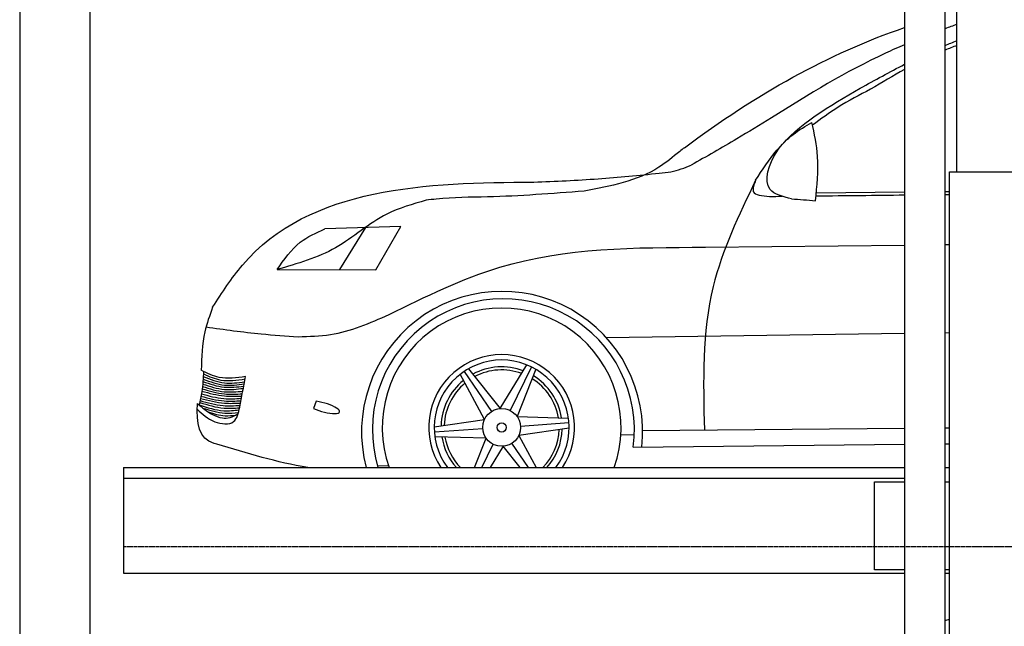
# Model space of a CAD drawing. Header units: millimetres. Extents: x -328 to 6332, y -257 to 9348.
# Tile 3 of 5: x 0 to 2797, y 5239 to 6962. Entities that reach past the tile are written whole.
import ezdxf

# ---------------------------------------------------------------- set-up
doc = ezdxf.new("R2010")
doc.units = ezdxf.units.MM
doc.linetypes.add('GEN3', pattern=[6.25, 5, -1.25])
doc.layers.add('3', color=6, linetype='GEN3')
doc.layers.add('car', color=10, linetype='Continuous')

msp = doc.modelspace()

# ---------------------------------------------------------------- linework, layer by layer
for p, q in [((2513.5, 7350), (2513.5, 3790)), ((2628.5, 3790), (2628.5, 7350)), ((2641, 265), (2641, 6530)), ((2641, 6530), (3003.019, 6530)), ((295, 5690), (2513.5, 5690)), ((295, 5690), (295, 5390)), ((2628.5, 5690), (2641, 5690)), ((295, 5390), (2513.5, 5390)), ((2628.5, 5390), (2641, 5390))]:
    msp.add_line(p, q)
for points in [[(5600, 3750), (5600, 5850), (5600, 9050), (0, 9050), (0, 0), (5600, 0), (5600, 3550), (5698.53, 3550), (5718.661, 3597.939), (5691.114, 3665.733), (5726.078, 3699.63), (5711.245, 3750), (5400, 3750), (5400, 200), (4950, 192.931), (4950, 91.608), (4850, 91.608), (4850, 176.952), (200, 250), (200, 8850), (5400, 8850), (5400, 3750)], [(2662, 6530), (2662, 7770)], [(295, 5660), (2136, 5660), (2513.5, 5660)], [(2513.5, 5400), (2427.5, 5400), (2427.5, 5650), (2513.5, 5650)], [(2628.5, 5650), (2641, 5650)], [(2641, 5400), (2628.5, 5400)]]:
    msp.add_lwpolyline(points)
at = {"layer": '3'}
msp.add_line((5360, 5465), (295, 5465), dxfattribs=at)
at = {"layer": 'car'}
for p, q in [((2262.754, 6470.39), (2513.5, 6472.924)), ((2628.5, 6474.086), (2641, 6474.213)), ((1082.379, 6374.7), (866.613, 6367.828)), ((982.047, 6371.504), (908.7, 6252.227)), ((1011.261, 6252.057), (1082.379, 6374.7)), ((1947.755, 6315.851), (2513.5, 6322.035)), ((2628.5, 6323.292), (2641, 6323.429)), ((731.017, 6252.523), (1011.261, 6252.057)), ((1665.706, 6059.721), (2513.5, 6071.487)), ((2628.5, 6073.083), (2641, 6073.256)), ((1262.267, 5963.211), (1339.813, 5849.251)), ((1274.747, 5970.908), (1364.335, 5857.658)), ((1364.335, 5857.658), (1440.854, 5981.689)), ((1453.36, 5976.096), (1393.441, 5851.959)), ((1466.266, 5969.137), (1412.982, 5834.926)), ((1320.325, 5826.893), (1251.17, 5955.176)), ((842.262, 5878.397), (834.68, 5858.018)), ((1177.453, 5805.933), (1320.325, 5826.893)), ((1412.982, 5834.926), (1558.656, 5830.674)), ((1560.066, 5817.047), (1422.601, 5806.87)), ((1177.879, 5791.277), (1315.344, 5801.453)), ((1560.492, 5802.39), (1417.62, 5781.43)), ((1769.416, 5795.346), (2513.5, 5801.803)), ((2628.5, 5802.802), (2641, 5802.91)), ((1324.962, 5773.397), (1179.289, 5777.649)), ((1291.852, 5690), (1324.962, 5773.397)), ((1417.62, 5781.43), (1466.908, 5690)), ((1707.449, 5783.566), (1745.593, 5783.107)), ((1312.471, 5690), (1344.504, 5756.364)), ((1373.61, 5750.666), (1336.183, 5690)), ((1421.6, 5690), (1373.61, 5750.666)), ((1445.133, 5690), (1398.132, 5759.072)), ((1742.581, 5748.164), (2513.5, 5756.528)), ((2628.5, 5757.776), (2641, 5757.911)), ((1016.324, 5694.637), (1047.645, 5695.815))]:
    msp.add_line(p, q, dxfattribs=at)
for radius in [53.697, 13.14]:
    msp.add_circle((1368.972, 5804.162), radius, dxfattribs=at)
for centre, radius, start, end in [((1370.194, 5791.268), 399.242, 353.840515, 194.693609), ((1373.841, 5797.544), 372.032, 352.372579, 196.802452), ((1368.972, 5804.162), 339.102, 340.326589, 199.673411), ((1368.972, 5804.162), 206.829, 326.49836, 213.50164), ((1368.972, 5804.162), 191.528, 323.411862, 216.588138), ((1368.972, 5804.162), 172.008, 69.061766, 118.453252), ((1368.972, 5804.162), 163.324, 69.639818, 117.921503), ((1368.972, 5804.162), 172.008, 129.061766, 178.453252), ((1368.972, 5804.162), 163.324, 129.639818, 177.921503), ((1368.972, 5804.162), 163.324, 9.639818, 57.921503), ((1368.972, 5804.162), 172.008, 9.061766, 58.453252), ((1368.972, 5804.162), 163.324, 315.654101, 357.921503), ((1368.972, 5804.162), 172.008, 318.417439, 358.453252), ((1368.972, 5804.162), 172.008, 189.061766, 221.582561), ((1368.972, 5804.162), 163.324, 189.639818, 224.345899)]:
    msp.add_arc(centre, radius, start, end, dxfattribs=at)
msp.add_ellipse((861.548, 5861.56), major_axis=(-46.924, 13.247), ratio=0.25543692, start_param=1.03494862, end_param=5.20677474, dxfattribs=at)
for points in [[(1888.136, 6598.458), (2092.651, 6751.209), (2297.285, 6865.361), (2513.5, 6939.851)], [(2662, 6948.681), (2650.816, 6944.615), (2639.647, 6940.518), (2628.5, 6936.374)], [(2628.5, 6888.941), (2639.6, 6893.567), (2650.763, 6898.047), (2662, 6902.368)], [(2662, 6888.833), (2650.768, 6884.595), (2639.598, 6880.207), (2628.5, 6875.655)], [(2513.5, 6820.645), (2480.798, 6802.726), (2448.743, 6783.537), (2416.688, 6764.348)], [(2129.825, 6460.179), (2141.657, 6460.309), (2153.489, 6460.439), (2165.321, 6460.568)], [(2261.869, 6461.627), (2345.746, 6462.547), (2429.623, 6463.467), (2513.5, 6464.387)], [(2628.5, 6465.649), (2632.667, 6465.695), (2636.833, 6465.74), (2641, 6465.786)], [(818.25, 5690), (731.074, 5704.933), (645.558, 5730.678), (560.041, 5756.424)], [(2628.5, 5256.347), (2632.662, 5257.48), (2636.829, 5258.599), (2641, 5259.704)]]:
    msp.add_open_spline(points, degree=3, dxfattribs=at)
for points, knots in [([(2513.5, 6890.98), (2495.211, 6883.218), (2363.796, 6825.127), (2240.705, 6749.61), (2135.112, 6683.512)], [239.21414344, 239.21414344, 239.21414344, 239.21414344, 298.91716312, 671.21861213, 671.21861213, 671.21861213, 671.21861213]), ([(2090.272, 6505.853), (2109.315, 6535.325), (2182.03, 6647.86), (2342.636, 6743.172), (2471.149, 6813.873), (2513.5, 6835.415)], [0, 0, 0, 0, 104.61334834, 399.45977273, 542.01357221, 542.01357221, 542.01357221, 542.01357221]), ([(547.957, 6145.274), (574.851, 6186.972), (768.58, 6487.338), (1159.982, 6499.838), (1460.583, 6500.771)], [0, 0, 0, 0, 146.3907851, 1054.50696169, 1054.50696169, 1054.50696169, 1054.50696169]), ([(547.957, 6145.274), (539.586, 6122.277), (518.645, 6064.742), (516.637, 6003.417), (515.816, 5966.527)], [0, 0, 0, 0, 73.01676404, 182.67618426, 182.67618426, 182.67618426, 182.67618426]), ([(560.041, 5756.424), (557.328, 5757.085), (509.799, 5768.669), (501.309, 5816.363), (504.809, 5871.977)], [0, 0, 0, 0, 8.2830933, 145.10628419, 145.10628419, 145.10628419, 145.10628419])]:
    msp.add_open_spline(points, degree=3, knots=knots, dxfattribs=at)
for points in [[(2416.688, 6764.348), (2324.419, 6713.22), (2251.943, 6662.353)], [(2135.112, 6683.512), (2036.983, 6623.719), (1907.17, 6548.981)], [(2192.661, 6453.413), (2131.254, 6480.266), (2150.444, 6587.129), (2250.23, 6670.427)], [(2260.452, 6448.007), (2266.257, 6573.502), (2250.23, 6670.427)], [(1888.136, 6598.458), (1874.661, 6587.738), (1815.352, 6542.927), (1603.319, 6475.336)], [(1816.607, 6526.033), (1849.861, 6530.112), (1907.17, 6548.981)], [(1460.583, 6500.771), (1643.011, 6510.26), (1816.607, 6526.033)], [(2090.272, 6505.853), (1969.866, 6204.178), (1944.785, 5796.868)], [(2090.272, 6505.853), (2083.647, 6474.597), (2129.825, 6460.179)], [(1603.319, 6475.336), (1329.006, 6458.721), (1183.315, 6452.642), (1154.221, 6449.075)], [(1154.221, 6449.075), (1043.09, 6409.991), (897.312, 6314.561), (731.017, 6252.523)], [(2192.661, 6453.413), (2260.452, 6448.007)], [(731.017, 6252.523), (796.979, 6329.871), (866.613, 6367.828)], [(1049.358, 6124.555), (1364.007, 6259.312), (1947.755, 6315.851)], [(791.23, 6061.783), (882.775, 6067.986), (1049.358, 6124.555)], [(529.361, 6089.572), (686.13, 6069.901), (791.23, 6061.783)], [(522.463, 5963.206), (517.103, 5905.528), (509.658, 5867.878)], [(641.655, 5948.281), (566.836, 5946.047), (515.816, 5966.527)], [(520.466, 5934.503), (580.928, 5918.65), (636.401, 5921.197)], [(520.986, 5940.997), (581.855, 5924.55), (637.613, 5927.445)], [(521.508, 5948.294), (581.529, 5930.798), (638.787, 5933.494)], [(522.005, 5955.874), (571.035, 5938.748), (640.368, 5941.644)], [(624.866, 5861.737), (641.655, 5948.281)], [(517.359, 5907.201), (581.64, 5893.503), (630.97, 5893.203)], [(518.275, 5913.736), (581.416, 5899.2), (632.251, 5899.805)], [(519.113, 5920.649), (581.147, 5905.352), (633.668, 5907.11)], [(519.82, 5927.396), (581.687, 5912.075), (635.211, 5915.065)], [(511.19, 5874.894), (580.447, 5859.083), (624.482, 5859.873)], [(512.408, 5880.576), (577.603, 5866.041), (625.813, 5866.619)], [(513.674, 5886.672), (581.766, 5873.114), (627.112, 5873.313)], [(514.872, 5892.741), (581.218, 5879.448), (628.385, 5879.876)], [(516.158, 5899.787), (579.813, 5886.048), (629.728, 5886.799)], [(504.125, 5855.504), (554.014, 5820.412), (607.534, 5820.559), (624.866, 5861.737)], [(504.809, 5871.977), (547.624, 5840.772), (575.596, 5831.174), (597.693, 5831.945), (620.562, 5843.226)], [(509.658, 5867.878), (579.633, 5851.646), (623.228, 5853.948)], [(520.467, 5858.994), (583.027, 5844.732), (621.433, 5846.39)], [(535.301, 5848.106), (583.161, 5837.451), (613.952, 5839.199)]]:
    msp.add_spline(points, degree=3, dxfattribs=at)

doc.saveas('drawing.dxf')
